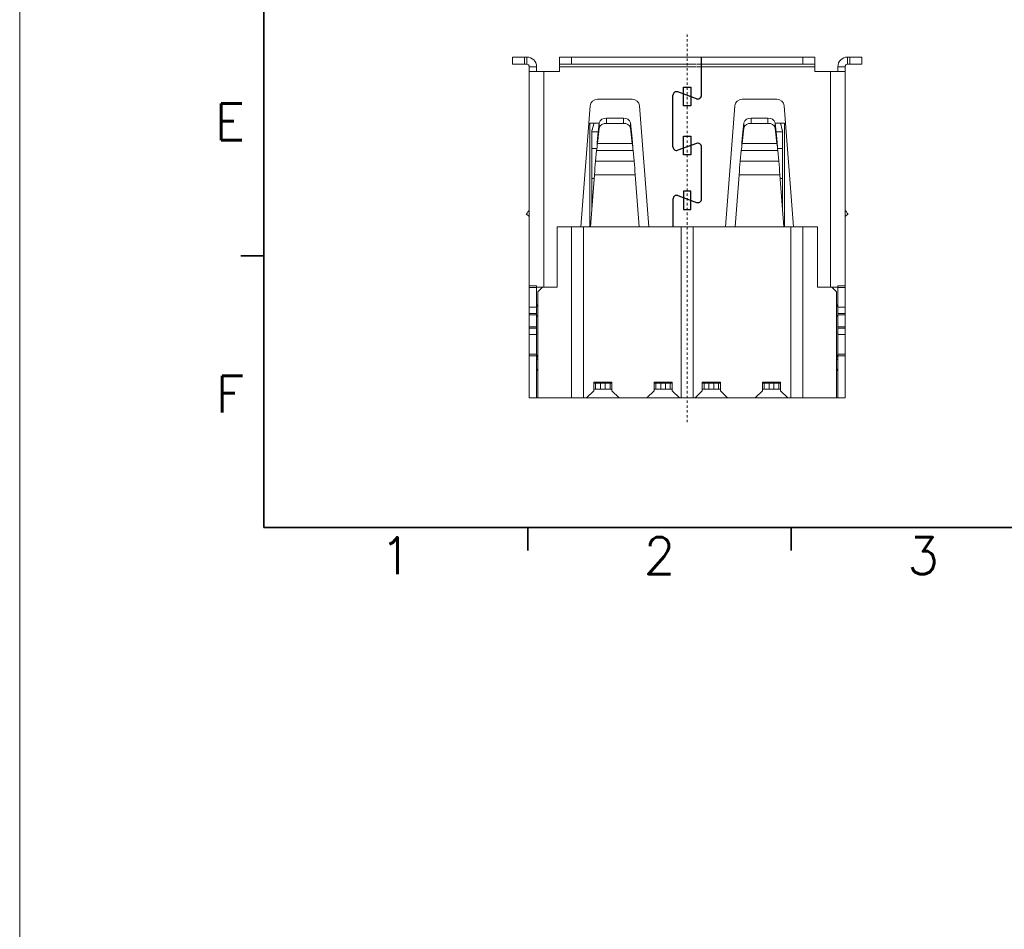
# Model space of a CAD drawing. Header units: millimetres. Extents: x -1657 to 8845, y -11980 to 3013.
# Tile 249 of 256: x 604 to 645, y 2260 to 2298. Entities that reach past the tile are written whole.
import ezdxf
from ezdxf.enums import TextEntityAlignment as Align

# ---------------------------------------------------------------- set-up
doc = ezdxf.new("R2010")
doc.units = ezdxf.units.MM
doc.linetypes.add('CENTER', pattern=[2, 1.25, -0.25, 0.25, -0.25])
doc.layers.add('51', color=6, linetype='CENTER')
doc.layers.add('FMT', color=7, linetype='Continuous', lineweight=35)
doc.layers.add('标注', color=3, linetype='Continuous', lineweight=9)
doc.styles.add('english', font='romans.shx', dxfattribs={"width": 0.75, "height": 2.5})

msp = doc.modelspace()

# ---------------------------------------------------------------- linework, layer by layer
at = {"color": 7, "linetype": 'Continuous', "lineweight": 15}
for p, q in [((624.7076, 2296.0235), (625.2076, 2296.0235)), ((624.7076, 2295.7235), (624.7076, 2296.0235)), ((625.3076, 2296.0235), (625.2076, 2296.0235)), ((625.2076, 2296.0235), (625.2076, 2295.7235)), ((625.3076, 2296.0235), (625.3076, 2295.7235)), ((626.6576, 2296.0235), (627.1576, 2296.0235)), ((626.6576, 2295.7235), (626.6576, 2296.0235)), ((636.7576, 2296.0235), (627.1576, 2296.0235)), ((627.1576, 2296.0235), (627.1576, 2295.7235)), ((636.7576, 2296.0235), (637.2576, 2296.0235)), ((636.7576, 2295.7235), (636.7576, 2296.0235)), ((637.2576, 2296.0235), (637.2576, 2295.7235)), ((638.6076, 2296.0235), (638.7076, 2296.0235)), ((638.6076, 2296.0235), (638.6076, 2295.7235)), ((638.7076, 2296.0235), (639.2076, 2296.0235)), ((638.7076, 2295.7235), (638.7076, 2296.0235)), ((639.2076, 2296.0235), (639.2076, 2295.7235)), ((625.2076, 2295.7235), (624.7076, 2295.7235)), ((625.3076, 2295.7235), (625.2076, 2295.7235)), ((625.4076, 2295.4235), (625.4076, 2295.6235)), ((625.7076, 2295.6235), (625.4076, 2295.6235)), ((625.4076, 2286.5235), (625.4076, 2295.4235)), ((626.0076, 2295.4235), (625.4076, 2295.4235)), ((625.7076, 2295.4235), (625.7076, 2295.6235)), ((626.0076, 2295.4235), (626.6576, 2295.4235)), ((626.0076, 2295.4235), (626.0076, 2286.4735)), ((626.6576, 2295.7235), (626.6576, 2295.6235)), ((627.1576, 2295.7235), (626.6576, 2295.7235)), ((626.6576, 2295.7235), (632.3443, 2295.7235)), ((626.6576, 2295.4235), (626.6576, 2295.6235)), ((626.6576, 2295.6235), (632.3443, 2295.6235)), ((627.1576, 2295.7235), (632.3443, 2295.7235)), ((636.7576, 2295.7235), (632.3643, 2295.7235)), ((637.2576, 2295.7235), (632.3643, 2295.7235)), ((637.2576, 2295.6235), (632.3643, 2295.6235)), ((637.2576, 2295.7235), (636.7576, 2295.7235)), ((637.2576, 2295.7235), (637.2576, 2295.6235)), ((637.2576, 2295.6235), (637.2576, 2295.4235)), ((637.2576, 2295.4235), (637.9076, 2295.4235)), ((638.5076, 2295.4235), (637.9076, 2295.4235)), ((637.9076, 2286.4735), (637.9076, 2295.4235)), ((638.2076, 2295.6235), (638.2076, 2295.4235)), ((638.2076, 2295.6235), (638.5076, 2295.6235)), ((638.5076, 2295.6235), (638.5076, 2295.4235)), ((638.5076, 2295.4235), (638.5076, 2286.5235)), ((638.6076, 2295.7235), (638.7076, 2295.7235)), ((639.2076, 2295.7235), (638.7076, 2295.7235)), ((629.68, 2294.2735), (628.2352, 2294.2735)), ((634.2352, 2294.2735), (635.68, 2294.2735)), ((627.9361, 2293.9967), (627.5467, 2288.9735)), ((630.3685, 2288.9735), (629.9791, 2293.9967)), ((633.5467, 2288.9735), (633.9361, 2293.9967)), ((635.9791, 2293.9967), (636.3685, 2288.9735)), ((628.6054, 2293.4843), (629.3098, 2293.4843)), ((628.6054, 2293.4843), (628.6054, 2293.2722)), ((629.3098, 2293.4843), (629.3098, 2293.2722)), ((635.3098, 2293.4843), (634.6054, 2293.4843)), ((634.6054, 2293.4843), (634.6054, 2293.2722)), ((635.3098, 2293.4843), (635.3098, 2293.2722)), ((627.9176, 2293.2735), (627.9176, 2288.9735)), ((627.9176, 2293.2735), (628.3047, 2293.2735)), ((628.0076, 2292.9553), (628.0076, 2292.9706)), ((628.0076, 2292.9553), (628.0076, 2292.9209)), ((628.0076, 2292.9209), (628.266, 2292.9209)), ((628.0076, 2292.9209), (628.0076, 2292.2249)), ((628.2354, 2292.6416), (628.3063, 2293.2886)), ((628.2354, 2292.4294), (628.3063, 2293.0764)), ((628.3063, 2293.2886), (628.3063, 2293.0764)), ((628.6054, 2293.2722), (629.3098, 2293.2722)), ((629.6089, 2293.2886), (629.6798, 2292.6416)), ((629.6089, 2293.2886), (629.6089, 2293.0764)), ((629.6089, 2293.0764), (629.6798, 2292.4294)), ((634.3063, 2293.2886), (634.2354, 2292.6416)), ((634.3063, 2293.0764), (634.2354, 2292.4294)), ((634.3063, 2293.2886), (634.3063, 2293.0764)), ((635.3098, 2293.2722), (634.6054, 2293.2722)), ((635.6798, 2292.6416), (635.6089, 2293.2886)), ((635.6089, 2293.2886), (635.6089, 2293.0764)), ((635.6798, 2292.4294), (635.6089, 2293.0764)), ((635.6105, 2293.2735), (635.9976, 2293.2735)), ((635.6492, 2292.9209), (635.9076, 2292.9209)), ((635.9076, 2292.9706), (635.9076, 2292.9553)), ((635.9076, 2292.9553), (635.9076, 2292.9209)), ((635.9076, 2292.9209), (635.9076, 2292.2249)), ((635.9976, 2293.2735), (635.9976, 2288.9735)), ((628.2354, 2292.4294), (628.2354, 2292.6416)), ((629.6798, 2292.6416), (629.6798, 2292.4294)), ((634.2354, 2292.6416), (634.2354, 2292.4294)), ((635.6798, 2292.4294), (635.6798, 2292.6416)), ((628.0076, 2292.2249), (628.2105, 2292.2249)), ((628.0076, 2292.2249), (628.0076, 2290.982)), ((628.152, 2291.7075), (628.2001, 2292.1466)), ((629.7151, 2292.1466), (628.2001, 2292.1466)), ((629.6798, 2292.4294), (628.2354, 2292.4294)), ((629.7151, 2292.1466), (629.7632, 2291.7075)), ((634.2001, 2292.1466), (634.152, 2291.7075)), ((635.7151, 2292.1466), (634.2001, 2292.1466)), ((635.6798, 2292.4294), (634.2354, 2292.4294)), ((635.7047, 2292.2249), (635.9076, 2292.2249)), ((635.7632, 2291.7075), (635.7151, 2292.1466)), ((635.9076, 2292.2249), (635.9076, 2290.982)), ((628.152, 2291.7075), (629.7632, 2291.7075)), ((634.152, 2291.7075), (635.7632, 2291.7075)), ((627.9479, 2288.9735), (628.116, 2291.1418)), ((628.0076, 2290.982), (628.1036, 2290.982)), ((628.0076, 2290.982), (628.0076, 2289.743)), ((628.116, 2291.1418), (629.7992, 2291.1418)), ((629.7992, 2291.1418), (629.9673, 2288.9735)), ((634.116, 2291.1418), (633.9479, 2288.9735)), ((634.116, 2291.1418), (635.7992, 2291.1418)), ((635.9673, 2288.9735), (635.7992, 2291.1418)), ((635.8116, 2290.982), (635.9076, 2290.982)), ((635.9076, 2290.982), (635.9076, 2289.743)), ((625.3981, 2289.6487), (625.4076, 2289.6601)), ((625.4076, 2289.6407), (625.3981, 2289.6487)), ((638.5171, 2289.6487), (638.5076, 2289.6601)), ((638.5076, 2289.6407), (638.5171, 2289.6487)), ((625.4076, 2289.4037), (625.2814, 2289.5096)), ((638.5076, 2289.4037), (638.6338, 2289.5096)), ((627.1576, 2288.9735), (626.5576, 2288.9735)), ((626.5576, 2286.4735), (626.5576, 2288.9735)), ((627.1576, 2281.8735), (627.1576, 2288.9735)), ((627.1576, 2288.9735), (627.6576, 2288.9735)), ((631.7076, 2288.9735), (627.6576, 2288.9735)), ((627.6576, 2288.9735), (627.6576, 2281.8735)), ((631.7076, 2281.8735), (631.7076, 2288.9735)), ((631.7076, 2288.9735), (632.2076, 2288.9735)), ((636.2576, 2288.9735), (632.2076, 2288.9735)), ((632.2076, 2288.9735), (632.2076, 2281.8735)), ((636.2576, 2281.8735), (636.2576, 2288.9735)), ((636.2576, 2288.9735), (636.7576, 2288.9735)), ((636.7576, 2288.9735), (637.3576, 2288.9735)), ((636.7576, 2288.9735), (636.7576, 2281.8735)), ((637.3576, 2288.9735), (637.3576, 2286.4735)), ((625.4076, 2286.5235), (625.4076, 2286.4564)), ((625.7076, 2286.5235), (625.4076, 2286.5235)), ((625.4076, 2286.4564), (625.4076, 2285.6399)), ((625.7076, 2286.4564), (625.4076, 2286.4564)), ((625.7076, 2286.5235), (625.7076, 2286.4564)), ((625.7076, 2286.4735), (625.9576, 2286.4735)), ((625.7076, 2286.4564), (625.7076, 2285.6399)), ((625.9576, 2286.4735), (625.7576, 2286.2735)), ((626.5576, 2286.4735), (625.9576, 2286.4735)), ((637.9576, 2286.4735), (637.3576, 2286.4735)), ((638.1576, 2286.2735), (637.9576, 2286.4735)), ((637.9576, 2286.4735), (638.2076, 2286.4735)), ((638.2076, 2286.5235), (638.2076, 2286.4564)), ((638.5076, 2286.5235), (638.2076, 2286.5235)), ((638.2076, 2286.4564), (638.2076, 2285.6399)), ((638.2076, 2286.4564), (638.5076, 2286.4564)), ((638.5076, 2286.5235), (638.5076, 2286.4564)), ((638.5076, 2286.4564), (638.5076, 2285.6399)), ((625.7576, 2281.8735), (625.7576, 2286.2735)), ((638.1576, 2286.2735), (638.1576, 2281.8735)), ((625.4076, 2285.6399), (625.4076, 2285.3735)), ((625.7076, 2285.6399), (625.4076, 2285.6399)), ((625.7076, 2285.6399), (625.7076, 2285.3735)), ((638.2076, 2285.6399), (638.2076, 2285.3735)), ((638.2076, 2285.6399), (638.5076, 2285.6399)), ((638.5076, 2285.6399), (638.5076, 2285.3735)), ((625.4076, 2285.3235), (625.4076, 2285.3735)), ((625.7076, 2285.3735), (625.4076, 2285.3735)), ((625.4076, 2284.8235), (625.4076, 2285.3235)), ((625.7076, 2285.3235), (625.4076, 2285.3235)), ((625.7076, 2285.3235), (625.7076, 2285.3735)), ((625.7076, 2284.8235), (625.7076, 2285.3235)), ((625.7076, 2285.2913), (625.7576, 2285.2494)), ((638.2076, 2285.2913), (638.1576, 2285.2494)), ((638.2076, 2285.3235), (638.2076, 2285.3735)), ((638.2076, 2285.3735), (638.5076, 2285.3735)), ((638.2076, 2284.8235), (638.2076, 2285.3235)), ((638.2076, 2285.3235), (638.5076, 2285.3235)), ((638.5076, 2285.3235), (638.5076, 2285.3735)), ((638.5076, 2284.8235), (638.5076, 2285.3235)), ((625.4076, 2284.7735), (625.4076, 2284.8235)), ((625.7076, 2284.8235), (625.4076, 2284.8235)), ((625.4076, 2284.7735), (625.4076, 2284.5071)), ((625.7076, 2284.7735), (625.4076, 2284.7735)), ((625.7076, 2284.7735), (625.7076, 2284.8235)), ((625.7076, 2284.7735), (625.7076, 2284.5071)), ((638.2076, 2284.7735), (638.2076, 2284.8235)), ((638.2076, 2284.8235), (638.5076, 2284.8235)), ((638.2076, 2284.7735), (638.2076, 2284.5071)), ((638.2076, 2284.7735), (638.5076, 2284.7735)), ((638.5076, 2284.7735), (638.5076, 2284.8235)), ((638.5076, 2284.7735), (638.5076, 2284.5071)), ((625.4076, 2284.5071), (625.4076, 2283.6906)), ((625.7076, 2284.5071), (625.4076, 2284.5071)), ((625.7076, 2284.5412), (625.7176, 2284.5735)), ((625.7076, 2284.5071), (625.7076, 2283.6906)), ((625.7576, 2284.5611), (625.7176, 2284.5735)), ((638.1576, 2284.5611), (638.1976, 2284.5735)), ((638.2076, 2284.5412), (638.1976, 2284.5735)), ((638.2076, 2284.5071), (638.2076, 2283.6906)), ((638.2076, 2284.5071), (638.5076, 2284.5071)), ((638.5076, 2284.5071), (638.5076, 2283.6906)), ((625.4076, 2283.6906), (625.4076, 2283.6235)), ((625.7076, 2283.6906), (625.4076, 2283.6906)), ((625.4076, 2283.6235), (625.4076, 2281.8735)), ((625.4076, 2283.6235), (625.7076, 2283.6235)), ((625.7076, 2283.6906), (625.7076, 2283.6235)), ((625.7076, 2283.5281), (625.7576, 2283.6894)), ((625.7076, 2283.6235), (625.7076, 2281.8735)), ((625.7076, 2283.4557), (625.7576, 2283.4976)), ((638.2076, 2283.5281), (638.1576, 2283.6894)), ((638.2076, 2283.4557), (638.1576, 2283.4976)), ((638.2076, 2283.6906), (638.2076, 2283.6235)), ((638.2076, 2283.6906), (638.5076, 2283.6906)), ((638.2076, 2283.6235), (638.2076, 2281.8735)), ((638.2076, 2283.6235), (638.5076, 2283.6235)), ((638.5076, 2283.6906), (638.5076, 2283.6235)), ((638.5076, 2283.6235), (638.5076, 2281.8735)), ((628.0826, 2282.5235), (628.0826, 2282.1735)), ((628.0826, 2282.5235), (628.8326, 2282.5235)), ((628.0826, 2282.4935), (628.1576, 2282.4935)), ((628.1576, 2282.5235), (628.1576, 2282.4935)), ((628.1576, 2282.4935), (628.3576, 2282.4935)), ((628.1576, 2282.2435), (628.1576, 2282.4935)), ((628.3576, 2282.4935), (628.5576, 2282.4935)), ((628.3576, 2282.4935), (628.3576, 2282.2435)), ((628.5576, 2282.4935), (628.7576, 2282.4935)), ((628.5576, 2282.2435), (628.5576, 2282.4935)), ((628.7576, 2282.4935), (628.7576, 2282.5235)), ((628.8326, 2282.4935), (628.7576, 2282.4935)), ((628.7576, 2282.4935), (628.7576, 2282.2435)), ((628.8326, 2282.5235), (628.8326, 2282.1735)), ((630.5826, 2282.5235), (630.5826, 2282.1735)), ((630.5826, 2282.5235), (631.3326, 2282.5235)), ((630.5826, 2282.4935), (630.6576, 2282.4935)), ((630.6576, 2282.5235), (630.6576, 2282.4935)), ((630.6576, 2282.4935), (630.8576, 2282.4935)), ((630.6576, 2282.2435), (630.6576, 2282.4935)), ((630.8576, 2282.4935), (631.0576, 2282.4935)), ((630.8576, 2282.4935), (630.8576, 2282.2435)), ((631.0576, 2282.4935), (631.2576, 2282.4935)), ((631.0576, 2282.2435), (631.0576, 2282.4935)), ((631.2576, 2282.4935), (631.2576, 2282.5235)), ((631.3326, 2282.4935), (631.2576, 2282.4935)), ((631.2576, 2282.4935), (631.2576, 2282.2435)), ((631.3326, 2282.5235), (631.3326, 2282.1735)), ((632.5826, 2282.5235), (632.5826, 2282.1735)), ((633.3326, 2282.5235), (632.5826, 2282.5235)), ((632.5826, 2282.4935), (632.6576, 2282.4935)), ((632.6576, 2282.5235), (632.6576, 2282.4935)), ((632.6576, 2282.4935), (632.8576, 2282.4935)), ((632.6576, 2282.2435), (632.6576, 2282.4935)), ((632.8576, 2282.4935), (633.0576, 2282.4935)), ((632.8576, 2282.4935), (632.8576, 2282.2435)), ((633.0576, 2282.4935), (633.2576, 2282.4935)), ((633.0576, 2282.2435), (633.0576, 2282.4935)), ((633.2576, 2282.4935), (633.2576, 2282.5235)), ((633.3326, 2282.4935), (633.2576, 2282.4935)), ((633.2576, 2282.4935), (633.2576, 2282.2435)), ((633.3326, 2282.5235), (633.3326, 2282.1735)), ((635.0826, 2282.5235), (635.0826, 2282.1735)), ((635.8326, 2282.5235), (635.0826, 2282.5235)), ((635.0826, 2282.4935), (635.1576, 2282.4935)), ((635.1576, 2282.5235), (635.1576, 2282.4935)), ((635.1576, 2282.4935), (635.3576, 2282.4935)), ((635.1576, 2282.2435), (635.1576, 2282.4935)), ((635.3576, 2282.4935), (635.5576, 2282.4935)), ((635.3576, 2282.4935), (635.3576, 2282.2435)), ((635.5576, 2282.4935), (635.7576, 2282.4935)), ((635.5576, 2282.2435), (635.5576, 2282.4935)), ((635.7576, 2282.4935), (635.7576, 2282.5235)), ((635.8326, 2282.4935), (635.7576, 2282.4935)), ((635.7576, 2282.4935), (635.7576, 2282.2435)), ((635.8326, 2282.5235), (635.8326, 2282.1735)), ((625.7076, 2281.8735), (625.4076, 2281.8735)), ((625.7576, 2281.8735), (625.7076, 2281.8735)), ((627.1576, 2281.8735), (625.7576, 2281.8735)), ((627.1576, 2281.8735), (627.6576, 2281.8735)), ((627.7826, 2281.8735), (627.6576, 2281.8735)), ((627.7826, 2281.8735), (628.0826, 2282.1735)), ((629.1326, 2281.8735), (627.7826, 2281.8735)), ((628.0826, 2282.2435), (628.1576, 2282.2435)), ((628.3576, 2282.2435), (628.1576, 2282.2435)), ((628.5576, 2282.2435), (628.3576, 2282.2435)), ((628.7576, 2282.2435), (628.5576, 2282.2435)), ((628.8326, 2282.2435), (628.7576, 2282.2435)), ((628.8326, 2282.1735), (629.1326, 2281.8735)), ((630.2826, 2281.8735), (629.1326, 2281.8735)), ((630.2826, 2281.8735), (630.5826, 2282.1735)), ((631.6326, 2281.8735), (630.2826, 2281.8735)), ((630.5826, 2282.2435), (630.6576, 2282.2435)), ((630.8576, 2282.2435), (630.6576, 2282.2435)), ((631.0576, 2282.2435), (630.8576, 2282.2435)), ((631.2576, 2282.2435), (631.0576, 2282.2435)), ((631.3326, 2282.2435), (631.2576, 2282.2435)), ((631.3326, 2282.1735), (631.6326, 2281.8735)), ((631.7076, 2281.8735), (631.6326, 2281.8735)), ((631.7076, 2281.8735), (632.2076, 2281.8735)), ((632.2826, 2281.8735), (632.2076, 2281.8735)), ((632.2826, 2281.8735), (632.5826, 2282.1735)), ((633.6326, 2281.8735), (632.2826, 2281.8735)), ((632.5826, 2282.2435), (632.6576, 2282.2435)), ((632.8576, 2282.2435), (632.6576, 2282.2435)), ((633.0576, 2282.2435), (632.8576, 2282.2435)), ((633.2576, 2282.2435), (633.0576, 2282.2435)), ((633.3326, 2282.2435), (633.2576, 2282.2435)), ((633.3326, 2282.1735), (633.6326, 2281.8735)), ((634.7826, 2281.8735), (633.6326, 2281.8735)), ((634.7826, 2281.8735), (635.0826, 2282.1735)), ((636.1326, 2281.8735), (634.7826, 2281.8735)), ((635.0826, 2282.2435), (635.1576, 2282.2435)), ((635.3576, 2282.2435), (635.1576, 2282.2435)), ((635.5576, 2282.2435), (635.3576, 2282.2435)), ((635.7576, 2282.2435), (635.5576, 2282.2435)), ((635.8326, 2282.2435), (635.7576, 2282.2435)), ((635.8326, 2282.1735), (636.1326, 2281.8735)), ((636.2576, 2281.8735), (636.1326, 2281.8735)), ((636.2576, 2281.8735), (636.7576, 2281.8735)), ((638.1576, 2281.8735), (636.7576, 2281.8735)), ((638.2076, 2281.8735), (638.1576, 2281.8735)), ((638.2076, 2281.8735), (638.5076, 2281.8735))]:
    msp.add_line(p, q, dxfattribs=at)
at = {"color": 7, "linetype": 'Continuous'}
for p, q in [((632.5488, 2294.435), (632.5488, 2296.0235)), ((632.3475, 2294.294), (631.5677, 2294.5778)), ((631.3664, 2292.2929), (631.3664, 2294.4369)), ((632.3475, 2292.4357), (631.5677, 2292.1519)), ((632.5488, 2290.1291), (632.5488, 2292.2948)), ((631.3664, 2290.131), (631.3664, 2288.9735)), ((631.5677, 2290.272), (632.3475, 2289.9882))]:
    msp.add_line(p, q, dxfattribs=at)
for points in [[(631.8083, 2294.0055), (631.8083, 2294.7683), (632.1069, 2294.7683), (632.1069, 2294.0055)], [(631.8083, 2291.9708), (631.8083, 2292.7336), (632.1069, 2292.7336), (632.1069, 2291.9708)], [(631.8083, 2290.4531), (631.8083, 2289.6903), (632.1069, 2289.6903), (632.1069, 2290.4531)]]:
    msp.add_lwpolyline(points, close=True, dxfattribs=at)
at = {"color": 7, "linetype": 'Continuous', "lineweight": 15, "flags": 128}
for points in [[(628.2177, 2292.288), (628.2266, 2292.4794), (628.2354, 2292.6416)], [(629.6798, 2292.6416), (629.6886, 2292.4794), (629.6975, 2292.288)], [(634.2177, 2292.288), (634.2266, 2292.4794), (634.2354, 2292.6416)], [(635.6798, 2292.6416), (635.6886, 2292.4794), (635.6975, 2292.288)], [(628.2001, 2292.1466), (628.2089, 2292.2115), (628.2177, 2292.288), (628.2266, 2292.3646), (628.2354, 2292.4294)], [(629.6798, 2292.4294), (629.6886, 2292.3646), (629.6975, 2292.288), (629.7063, 2292.2115), (629.7151, 2292.1466)], [(634.2001, 2292.1466), (634.2089, 2292.2115), (634.2177, 2292.288), (634.2266, 2292.3646), (634.2354, 2292.4294)], [(635.6798, 2292.4294), (635.6886, 2292.3646), (635.6975, 2292.288), (635.7063, 2292.2115), (635.7151, 2292.1466)], [(625.2814, 2289.5096), (625.2836, 2289.5122), (625.2901, 2289.52), (625.3006, 2289.5326), (625.3149, 2289.5496), (625.3325, 2289.5705), (625.3526, 2289.5946), (625.3748, 2289.6209), (625.3981, 2289.6487)], [(638.6338, 2289.5096), (638.6316, 2289.5122), (638.6251, 2289.52), (638.6146, 2289.5326), (638.6003, 2289.5496), (638.5827, 2289.5705), (638.5626, 2289.5946), (638.5404, 2289.6209), (638.5171, 2289.6487)]]:
    msp.add_lwpolyline(points, dxfattribs=at)
at = {"color": 7, "linetype": 'Continuous', "lineweight": 15}
for centre, radius, start, end in [((625.3076, 2295.6235), 0.4, 0, 90), ((638.6076, 2295.6235), 0.4, 90, 180), ((625.3076, 2295.6235), 0.1, 0, 90), ((638.6076, 2295.6235), 0.1, 90, 180), ((628.2352, 2293.9735), 0.3, 90, 175.56733), ((629.68, 2293.9735), 0.3, 4.43267, 90), ((634.2352, 2293.9735), 0.3, 90, 175.56733), ((635.68, 2293.9735), 0.3, 4.43267, 90), ((628.572, 2293.209), 0.2773, 83.07175, 163.33083), ((629.3432, 2293.209), 0.2773, 16.66909, 96.92833), ((634.572, 2293.209), 0.2773, 83.07167, 163.33091), ((635.3432, 2293.209), 0.2773, 16.66917, 96.92825), ((628.572, 2292.9969), 0.2773, 83.07176, 163.33082), ((629.3432, 2292.9969), 0.2773, 16.6691, 96.92832), ((634.572, 2292.9969), 0.2773, 83.07168, 163.3309), ((635.3432, 2292.9969), 0.2773, 16.66918, 96.92824), ((655.0919, 2289.7128), 27.0137, 175.76544, 176.96769), ((602.8275, 2289.7131), 27.0095, 3.03222, 4.23466), ((661.0877, 2289.7131), 27.0095, 175.76534, 176.96778), ((608.8233, 2289.7128), 27.0137, 3.03231, 4.23456), ((626.0076, 2285.8228), 0.3, 180, 213.55731), ((637.9076, 2285.8228), 0.3, 326.44269, 0), ((626.0076, 2282.9242), 0.3, 146.44269, 180), ((637.9076, 2282.9242), 0.3, 0, 33.55731)]:
    msp.add_arc(centre, radius, start, end, dxfattribs=at)
at = {"color": 7, "linetype": 'Continuous'}
for centre, start, end in [((631.5164, 2294.4369), 70, 180), ((632.3988, 2294.435), 250, 0), ((631.5164, 2292.2929), 180, 290), ((632.3988, 2292.2948), 0, 110), ((631.5164, 2290.131), 70, 180), ((632.3988, 2290.1291), 250, 0)]:
    msp.add_arc(centre, 0.15, start, end, dxfattribs=at)
at = {"color": 7, "linetype": 'Continuous', "lineweight": 15}
for centre, major_axis, ratio, start_param, end_param in [((628.095, 2293.2735), (0.2048, 0.8), 0.0125867, 1.5740178, 1.9623329), ((628.095, 2293.2735), (0.1408, 0.55), 0.0125867, 1.5740178, 2.190957), ((635.8223, 2293.2735), (-0.1373, 0.55), 0.0123162, 4.0923744, 4.7093137), ((635.8223, 2293.2735), (-0.1998, 0.8), 0.0123162, 4.3209986, 4.7093137)]:
    msp.add_ellipse(centre, major_axis=major_axis, ratio=ratio, start_param=start_param, end_param=end_param, dxfattribs=at)
at = {"layer": '51', "color": 1, "lineweight": 9, "ltscale": 0.03}
msp.add_line((631.9576, 2296.966), (631.9576, 2280.8497), dxfattribs=at)
at = {"layer": 'FMT'}
for p, q in [((614.3907, 2276.5026), (614.3907, 2344.2399)), ((614.3907, 2287.7794), (613.4366, 2287.7794)), ((712.8483, 2276.5026), (614.3907, 2276.5026)), ((625.3393, 2276.5026), (625.3393, 2275.5486)), ((636.2765, 2276.5026), (636.2765, 2275.5486))]:
    msp.add_line(p, q, dxfattribs=at)
at = {"layer": '标注', "ltscale": 0.5}
msp.add_lwpolyline([(604.2642, 2382.3289), (928.3651, 2382.3289), (928.3651, 2154.2149), (604.2642, 2154.2149)], close=True, dxfattribs=at)

# ---------------------------------------------------------------- texts
at = {"layer": 'FMT', "style": 'english'}
for s, p in [('E', (612.9889, 2293.332)), ('F', (612.9889, 2282.0361))]:
    msp.add_text(s, height=1.5265, dxfattribs=at).set_placement(p, align=Align.MIDDLE_CENTER)
for s, p in [('1', (619.8707, 2274.5663)), ('2', (630.8079, 2274.5663)), ('3', (641.7451, 2274.5663))]:
    msp.add_text(s, height=1.5265, dxfattribs=at).set_placement(p, align=Align.CENTER)

doc.saveas('drawing.dxf')
